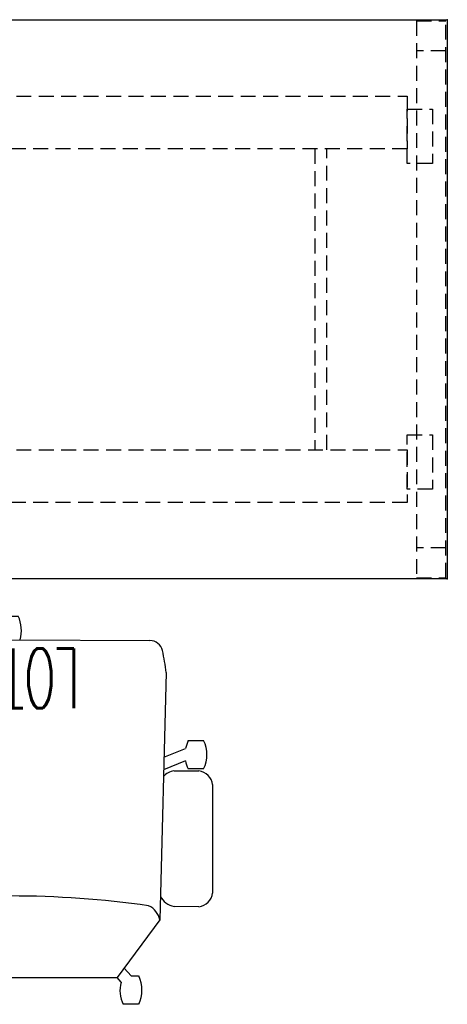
# Model space of a CAD drawing. Header units: inches. Extents: x 82 to 767, y -5 to 263.
# Tile 5 of 256: x 176 to 205, y 76 to 142. Entities that reach past the tile are written whole.
import ezdxf
from ezdxf.enums import TextEntityAlignment as Align

# ---------------------------------------------------------------- set-up
doc = ezdxf.new("R2010")
doc.units = ezdxf.units.IN
doc.header["$MEASUREMENT"] = 0
doc.linetypes.add('ACAD_ISO03W100', pattern=[30, 12, -18])
doc.linetypes.add('DASHEDX2', pattern=[1.5, 1, -0.5])
for name, color, linetype in [('A-FURN-P-COLLECTION-SEAT', 12, 'Continuous'), ('A-FURN-P-COLLECTION-SEAT-TEXT2', 12, 'Continuous'), ('A-FURN-P-COLLECTION-TABLE', 3, 'ACAD_ISO03W100'), ('A-FURN-P-COLLECTION-TABLE-SUPPORT', 202, 'Continuous'), ('A-FURN-P-COLLECTION-TABLE-TEXT2', 3, 'Continuous'), ('A-FURN-P-TEXT_UTEXT', 7, 'Continuous'), ('PSATTR', 7, 'Continuous')]:
    doc.layers.add(name, color=color, linetype=linetype)
doc.styles.add('0', font='TXT.SHX')
doc.styles.add('PMSymText', font='txt.shx', dxfattribs={"width": 0.65})
doc.styles.get("Standard").update_dxf_attribs({"font": 'arial.ttf'})

# ---------------------------------------------------------------- blocks, each defined once
blk = doc.blocks.new('HCCS-NNTC-2F-2D')
at = {"layer": 'A-FURN-P-COLLECTION-TABLE', "linetype": 'ByBlock'}
for p, q in [((-47.25, 18.7), (47.25, 18.7)), ((47.25, 18.7), (47.25, -18.7)), ((47.25, -18.7), (-47.25, -18.7))]:
    blk.add_line(p, q, dxfattribs=at)
at = {"layer": 'A-FURN-P-COLLECTION-TABLE'}
for p in [(47.25, 18.7), (47.25, -18.7)]:
    blk.add_point(p, dxfattribs=at)
at = {"layer": 'A-FURN-P-COLLECTION-TABLE-SUPPORT', "linetype": 'DASHEDX2'}
for p, q in [((45.189, 18.62), (47.158, 18.62)), ((45.189, 18.62), (45.189, -18.635)), ((47.158, -18.635), (47.158, 18.62)), ((47.158, 16.624), (45.189, 16.624)), ((-44.563, 13.589), (44.563, 13.589)), ((44.563, 13.589), (44.563, 10.068)), ((44.563, 12.716), (46.267, 12.716)), ((44.563, 9.082), (44.563, 12.716)), ((46.267, 12.716), (46.267, 9.082)), ((44.563, 10.068), (-44.563, 10.068)), ((38.386, 10.068), (38.386, -10.068)), ((39.191, -10.068), (39.191, 10.068)), ((46.267, 9.082), (44.563, 9.082)), ((44.563, -9.082), (46.267, -9.082)), ((44.563, -12.716), (44.563, -9.082)), ((46.267, -9.082), (46.267, -12.716)), ((-44.563, -10.068), (44.563, -10.068)), ((44.563, -10.068), (44.563, -13.589)), ((46.267, -12.716), (44.563, -12.716)), ((44.563, -13.589), (-44.563, -13.589)), ((47.158, -16.639), (45.189, -16.639)), ((45.189, -18.635), (47.158, -18.635))]:
    blk.add_line(p, q, dxfattribs=at)
at = {"layer": 'A-FURN-P-COLLECTION-TABLE-TEXT2', "style": '0', "width": 0.55, "flags": 8}
blk.add_attdef('ITEXT2', text='', height=4, dxfattribs=at).set_placement((-1.039, -9.015), align=Align.BOTTOM_CENTER)
at = {"layer": 'A-FURN-P-TEXT_UTEXT', "style": 'PMSymText', "width": 0.65, "flags": 8}
for tag, p in [('PSUT1', (-0.001, -24.702)), ('PSUT3', (-0.001, -36.702))]:
    blk.add_attdef(tag, text='', height=4, dxfattribs=at).set_placement(p, align=Align.CENTER)
at = {"layer": 'A-FURN-P-TEXT_UTEXT', "style": 'PMSymText', "width": 0.65}
blk.add_attdef('PSUT2', text='', height=4, dxfattribs=at).set_placement((-0.001, -30.702), align=Align.CENTER)
at = {"layer": 'PSATTR', "flags": 1}
for tag in ['PSON', 'PSMC', 'PSDH', 'PSPN', 'PSQT', 'PSEC', 'PST5', 'PST4', 'PST3', 'PST2', 'PST1']:
    blk.add_attdef(tag, text='', height=1, dxfattribs=at).set_placement((0, 0), align=Align.TOP_CENTER)
blk = doc.blocks.new('HCCE-LTUS-LA5XC-2D')
at = {"layer": 'A-FURN-P-COLLECTION-SEAT'}
for p, q in [((2.197, 13.403), (-5.054, 13.403)), ((3.254, 13.243), (3.254, 12.213)), ((5.149, 12.213), (5.149, 13.243)), ((-5.977, 12.483), (-5.977, 10.823)), ((3.786, 12.034), (3.032, 10.221)), ((3.117, 10.823), (3.117, 12.483)), ((3.877, 10.241), (4.603, 12.046)), ((-6.853, 9.991), (-10.718, 7.082)), ((9.692, 10.376), (-6.853, 9.991)), ((-12.234, 9.714), (-12.234, 8.684)), ((-10.339, 9.203), (-10.339, 9.714)), ((11.892, -0.012), (11.84, 9.291)), ((-9.21, 8.217), (-10.339, 9.203)), ((-10.762, 8.552), (-9.864, 7.724)), ((-10.718, -7.082), (-10.718, 7.082)), ((11.892, 0.012), (11.84, -9.291)), ((13.477, 0.542), (13.477, -0.488)), ((-11.022, -7.374), (-10.711, -7.087)), ((-6.853, -9.942), (-10.711, -7.087)), ((-12.495, -8.535), (-12.495, -7.505)), ((-10.069, -7.562), (-10.6, -8.025)), ((-10.6, -8.025), (-10.6, -8.535)), ((9.692, -10.376), (-6.853, -9.942)), ((3.792, -11.663), (3.186, -10.205)), ((4.027, -10.227), (4.609, -11.675)), ((-5.974, -12.558), (-5.942, -10.898)), ((3.12, -10.898), (3.12, -12.558)), ((3.26, -12.872), (3.26, -11.842)), ((5.155, -11.842), (5.155, -12.872)), ((2.2, -13.478), (-5.051, -13.478))]:
    blk.add_line(p, q, dxfattribs=at)
for centre, radius, start, end in [((-4.919, 12.345), 1.067, 97.27417, 172.56968), ((2.051, 12.337), 1.075, 7.76622, 82.23483), ((4.201, 11.404), 2.068, 62.73288, 117.26712), ((4.256, 14.314), 2.328, 244.48775, 258.34847), ((1.565, 22.979), 11.347, 285.52942, 288.41092), ((-4.794, 10.995), 1.195, 188.30461, 234.46267), ((2.101, 10.824), 1.016, 323.37762, 359.90766), ((-11.287, 7.77), 2.163, 64.01564, 115.98436), ((-7.052, 8.752), 1.255, 23.2889, 80.88592), ((7.752, -5.357), 15.853, 77.55274, 82.96912), ((10.984, 9.287), 0.856, 0.32247, 77.55274), ((-70.754, 0.024), 65.507, 351.90547, 8.09451), ((-11.339, 10.407), 1.943, 242.54696, 287.27483), ((12.492, -1.543), 2.305, 64.70298, 105.18114), ((12.49, 1.745), 2.442, 255.74449, 293.84819), ((-11.599, -9.229), 1.943, 72.72517, 117.45304), ((-11.547, -6.591), 2.163, 244.01564, 295.98436), ((-7.052, -8.703), 1.255, 279.11408, 336.7111), ((10.984, -9.287), 0.856, 282.44726, 359.67753), ((-4.76, -11.071), 1.195, 114.64258, 171.69539), ((2.055, -11.01), 1.07, 6.03117, 49.71434), ((7.752, 5.357), 15.853, 277.03088, 282.44726), ((4.263, -13.943), 2.328, 101.65153, 115.51225), ((1.571, -22.608), 11.347, 71.58908, 74.47058), ((-4.916, -12.42), 1.067, 187.43032, 262.72583), ((2.054, -12.413), 1.075, 277.76517, 352.23378), ((4.207, -11.034), 2.068, 242.73288, 297.26712)]:
    blk.add_arc(centre, radius, start, end, dxfattribs=at)
blk.add_point((0, 0), dxfattribs=at)
at = {"layer": 'A-FURN-P-COLLECTION-SEAT-TEXT2', "style": '0', "width": 0.55, "flags": 8}
blk.add_attdef('ITEXT2', text='', height=4, rotation=90, dxfattribs=at).set_placement((9.315, 0), align=Align.MIDDLE_CENTER)
at = {"layer": 'A-FURN-P-TEXT_UTEXT', "style": 'PMSymText', "width": 0.65, "flags": 8}
for tag, p in [('PSUT1', (0.491, -19.479)), ('PSUT3', (0.491, -31.479))]:
    blk.add_attdef(tag, text='', height=4, dxfattribs=at).set_placement(p, align=Align.CENTER)
at = {"layer": 'A-FURN-P-TEXT_UTEXT', "style": 'PMSymText', "width": 0.65}
blk.add_attdef('PSUT2', text='', height=4, dxfattribs=at).set_placement((0.491, -25.479), align=Align.CENTER)
at = {"layer": 'PSATTR', "flags": 1}
for tag in ['PSON', 'PSMC', 'PSDH', 'PSPN', 'PSQT', 'PSEC', 'PST5', 'PST4', 'PST3', 'PST2', 'PST1']:
    blk.add_attdef(tag, text='', height=1, dxfattribs=at).set_placement((0, 0), align=Align.TOP_CENTER)

msp = doc.modelspace()

# ---------------------------------------------------------------- block references
msp.add_blockref('HCCS-NNTC-2F-2D', (157.596, 123.666))
ref = msp.add_blockref('HCCE-LTUS-LA5XC-2D', (175.676, 88.994), dxfattribs=dict(rotation=90.00000000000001))
ref.add_attrib('ITEXT2', 'LOTUS', dxfattribs={"layer": 'A-FURN-P-COLLECTION-SEAT-TEXT2', "height": 4, "rotation": 180, "style": '0', "width": 0.55}).set_placement((175.676, 98.309), align=Align.MIDDLE_CENTER)

doc.saveas('drawing.dxf')
